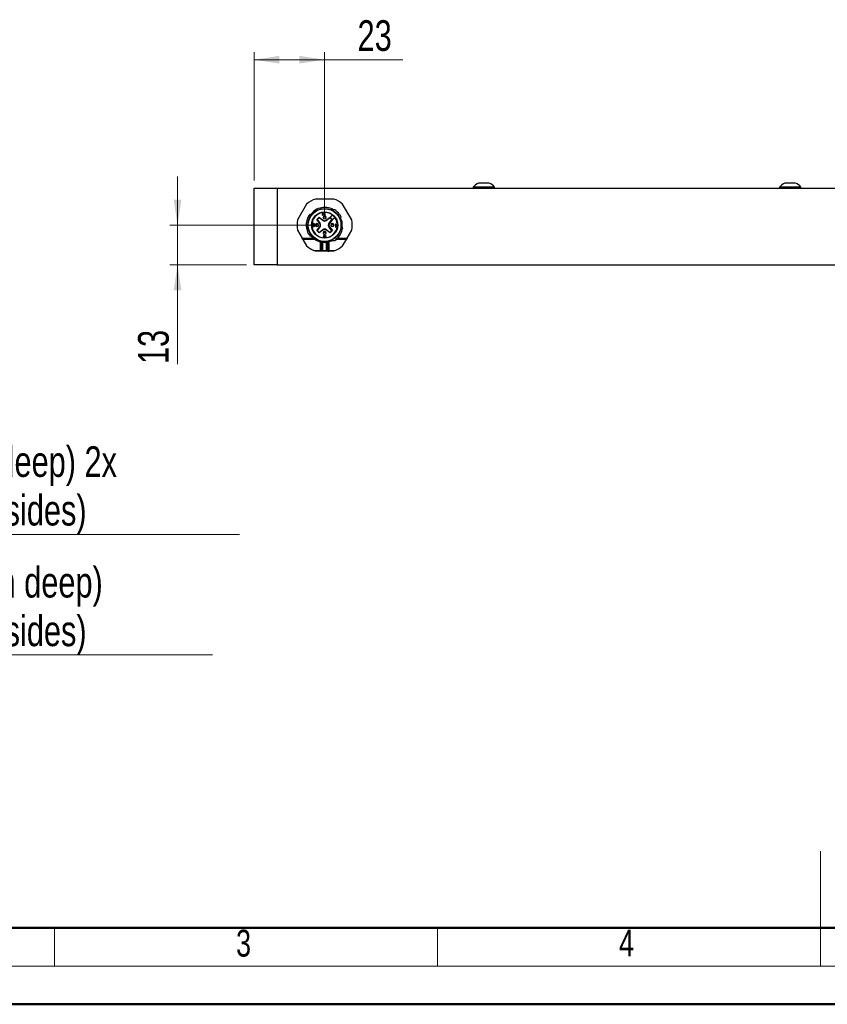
# Model space of a CAD drawing. Header units: millimetres. Extents: x 0 to 420, y 0 to 297.
# Tile 2 of 6: x 106 to 211, y 0 to 129. Entities that reach past the tile are written whole.
import ezdxf

# ---------------------------------------------------------------- set-up
doc = ezdxf.new("R2010")
doc.units = ezdxf.units.MM
doc.styles.add('SLDTEXTSTYLE0', font='TXT', dxfattribs={"width": 0.75})
doc.dimstyles.new('SLDDIMSTYLE0', dxfattribs={"dimtxt": 4, "dimasz": 3.302, "dimexe": 0, "dimexo": 0.0625, "dimgap": 1, "dimtad": 1, "dimlfac": 2.5, "dimrnd": 1e-09, "dimzin": 12, "dimdsep": 46, "dimtxsty": 'SLDTEXTSTYLE0', "dimsah": 1, "dimcen": 0.09, "dimadec": 0, "dimazin": 3, "dimtfac": 1, "dimtofl": 0, "dimtmove": 0, "dimatfit": 3, "dimfxl": 1, "dimfrac": 2, "dimtolj": 1, "dimtzin": 12, "dimarcsym": 0})
doc.dimstyles.new('SLDDIMSTYLE1', dxfattribs={"dimtxt": 4, "dimasz": 3.302, "dimexe": 0, "dimexo": 0.0625, "dimgap": 1, "dimtad": 1, "dimlfac": 2.5, "dimrnd": 1e-09, "dimzin": 12, "dimdsep": 46, "dimtxsty": 'SLDTEXTSTYLE0', "dimsah": 1, "dimcen": 0.09, "dimadec": 0, "dimazin": 3, "dimtfac": 1, "dimtmove": 0, "dimatfit": 0, "dimfxl": 1, "dimfrac": 2, "dimtolj": 1, "dimtzin": 12, "dimarcsym": 0})
doc.dimstyles.new('SLDDIMSTYLE2', dxfattribs={"dimtxt": 4, "dimasz": 3.302, "dimexe": 0, "dimexo": 0.0625, "dimgap": 1, "dimtad": 0, "dimtih": 1, "dimtoh": 1, "dimlfac": 2.5, "dimrnd": 1e-09, "dimzin": 12, "dimdsep": 46, "dimtxsty": 'SLDTEXTSTYLE0', "dimsah": 1, "dimcen": 0, "dimadec": 0, "dimazin": 3, "dimtfac": 1, "dimtofl": 0, "dimtmove": 0, "dimatfit": 3, "dimfxl": 1, "dimfrac": 2, "dimtolj": 1, "dimtzin": 12, "dimarcsym": 0})
doc.dimstyles.new('SLDDIMSTYLE3', dxfattribs={"dimtxt": 4, "dimasz": 3.302, "dimexe": 0, "dimexo": 0.0625, "dimgap": 1, "dimtad": 0, "dimtih": 1, "dimtoh": 1, "dimlfac": 2.5, "dimrnd": 1e-09, "dimzin": 12, "dimdsep": 46, "dimtxsty": 'SLDTEXTSTYLE0', "dimblk1": 'NONE', "dimsah": 1, "dimcen": 0, "dimadec": 0, "dimazin": 3, "dimtfac": 1, "dimtmove": 0, "dimatfit": 3, "dimldrblk": 'NONE', "dimfxl": 1, "dimfrac": 2, "dimtolj": 1, "dimtzin": 12, "dimarcsym": 0})

# ---------------------------------------------------------------- blocks, each defined once
blk = doc.blocks.new('_D')
at = {"color": 7, "linetype": 'Continuous', "lineweight": 18}
for p, q in [((136.14, 107.81), (136.14, 124.6)), ((136.14, 123.6), (145.34, 123.6)), ((145.34, 103.01), (145.34, 124.6)), ((145.34, 123.6), (155.55, 123.6))]:
    blk.add_line(p, q, dxfattribs=at)
for points in [[(136.14, 123.6), (139.44, 123.1), (139.44, 124.11)], [(145.34, 123.6), (142.03, 124.11), (142.03, 123.1)]]:
    blk.add_solid(points, dxfattribs=at)
at = {"color": 7, "linetype": 'Continuous', "lineweight": 18, "insert": (149.64, 128.76), "char_height": 4, "attachment_point": 1, "style": 'SLDTEXTSTYLE0'}
blk.add_mtext('23', dxfattribs=at)
blk = doc.blocks.new('_D_1')
at = {"color": 7, "linetype": 'Continuous', "lineweight": 18}
for p, q in [((126.14, 102.01), (126.14, 108.36)), ((144.34, 102.01), (125.14, 102.01)), ((126.14, 102.01), (126.14, 96.81)), ((135.14, 96.81), (125.14, 96.81)), ((126.14, 96.81), (126.14, 83.85))]:
    blk.add_line(p, q, dxfattribs=at)
for points in [[(126.14, 102.01), (126.64, 105.31), (125.63, 105.31)], [(126.14, 96.81), (125.63, 93.5), (126.64, 93.5)]]:
    blk.add_solid(points, dxfattribs=at)
at = {"color": 7, "linetype": 'Continuous', "lineweight": 18, "insert": (120.98, 83.85), "char_height": 4, "attachment_point": 1, "rotation": 90, "style": 'SLDTEXTSTYLE0'}
blk.add_mtext('13', dxfattribs=at)
blk = doc.blocks.new('_D_3')
at = {"color": 7, "linetype": 'Continuous', "lineweight": 18}
for p, q in [((52.43, 100.94), (84.24, 45.85)), ((84.24, 45.85), (130.71, 45.85))]:
    blk.add_line(p, q, dxfattribs=at)
blk.add_solid([(52.43, 100.94), (53.64, 97.83), (54.52, 98.33)], dxfattribs=at)
at = {"color": 7, "linetype": 'Continuous', "lineweight": 18, "char_height": 4, "attachment_point": 1, "style": 'SLDTEXTSTYLE0'}
for s, insert in [('M6 (10mm deep)', (85.83, 57.35)), ('(both sides)', (93.3, 51))]:
    blk.add_mtext(s, dxfattribs=dict(at, insert=insert))
blk = doc.blocks.new('_D_4')
at = {"color": 7, "linetype": 'Continuous', "lineweight": 18}
for p, q in [((57.2, 102.38), (57.86, 101.23)), ((57.86, 101.23), (80.74, 61.6)), ((80.74, 61.6), (134.21, 61.6))]:
    blk.add_line(p, q, dxfattribs=at)
blk.add_solid([(57.86, 101.23), (59.07, 98.12), (59.95, 98.63)], dxfattribs=at)
at = {"color": 7, "linetype": 'Continuous', "lineweight": 18, "char_height": 4, "attachment_point": 1, "style": 'SLDTEXTSTYLE0'}
for s, insert in [('M4 (10mm deep) 2x', (82.33, 73.11)), ('(both sides)', (93.3, 66.76))]:
    blk.add_mtext(s, dxfattribs=dict(at, insert=insert))
blk = doc.blocks.new('_NONE')

msp = doc.modelspace()

# ---------------------------------------------------------------- linework, layer by layer
at = {"color": 7, "linetype": 'Continuous', "lineweight": 25}
for p, q in [((136.137, 96.8062), (136.137, 106.8062)), ((136.137, 106.8062), (139.137, 106.8062)), ((139.137, 106.8062), (139.137, 96.8062)), ((139.137, 106.8062), (393.137, 106.8062)), ((164.737, 106.9582), (164.737, 106.8062)), ((166.137, 106.9582), (164.737, 106.9582)), ((167.537, 106.9582), (166.137, 106.9582)), ((167.537, 106.8062), (167.537, 106.9582)), ((204.737, 106.9582), (204.737, 106.8062)), ((206.137, 106.9582), (204.737, 106.9582)), ((207.537, 106.9582), (206.137, 106.9582)), ((207.537, 106.8062), (207.537, 106.9582)), ((142.9841, 104.7309), (141.8009, 102.6815)), ((146.5202, 105.4062), (144.1538, 105.4062)), ((148.8731, 102.6815), (147.6899, 104.7309)), ((144.3222, 102.7168), (144.6264, 103.021)), ((144.6299, 102.9679), (144.3753, 102.7133)), ((144.6264, 103.021), (145.1178, 102.6439)), ((144.6299, 102.9679), (144.6264, 103.021)), ((145.0935, 102.6122), (144.6299, 102.9679)), ((145.0442, 103.5466), (145.0018, 103.5429)), ((145.0018, 103.5429), (145.0227, 103.3038)), ((145.0227, 103.3038), (145.0651, 103.3075)), ((145.2724, 103.3792), (145.0442, 103.5466)), ((145.0651, 103.3075), (145.0488, 103.4934)), ((145.0488, 103.4934), (145.2499, 103.3437)), ((145.2765, 103.3327), (145.2499, 103.3437)), ((145.3175, 103.3659), (145.2724, 103.3792)), ((145.2765, 103.3327), (145.311, 103.329)), ((145.3421, 103.5593), (145.3076, 103.5629)), ((145.3076, 103.5629), (145.3105, 103.5297)), ((145.3105, 103.5297), (145.3371, 103.5187)), ((145.3279, 103.3305), (145.311, 103.329)), ((145.3618, 103.3942), (145.3175, 103.3659)), ((145.3279, 103.3305), (145.3612, 103.3401)), ((145.3558, 103.5002), (145.3371, 103.5187)), ((145.3934, 103.5258), (145.3421, 103.5593)), ((145.3558, 103.5002), (145.3672, 103.4678)), ((145.3612, 103.3401), (145.3928, 103.3696)), ((145.3695, 103.4412), (145.3618, 103.3942)), ((145.3695, 103.4412), (145.3672, 103.4678)), ((145.4075, 103.3977), (145.3928, 103.3696)), ((145.414, 103.4507), (145.3934, 103.5258)), ((145.4075, 103.3977), (145.414, 103.4507)), ((145.5561, 102.6439), (146.0476, 103.021)), ((146.0441, 102.9679), (145.5805, 102.6122)), ((146.0476, 103.021), (146.0441, 102.9679)), ((146.1714, 102.8406), (146.0441, 102.9679)), ((146.0476, 103.021), (146.1058, 102.9627)), ((146.3287, 103.3374), (146.1714, 103.18)), ((146.5108, 102.8406), (146.6682, 102.998)), ((147.3127, 102.9275), (147.5121, 103.0205)), ((143.157, 102.0062), (142.937, 102.0062)), ((143.8103, 101.8998), (143.777, 101.8998)), ((143.777, 101.8998), (143.7836, 101.8743)), ((143.7903, 102.1467), (143.7836, 102.1126)), ((143.7836, 102.1126), (143.817, 102.1126)), ((143.7836, 101.8743), (143.797, 101.8488)), ((143.817, 102.1807), (143.7903, 102.1467)), ((143.817, 101.8318), (143.797, 101.8488)), ((143.817, 101.8828), (143.8103, 101.8998)), ((143.817, 102.1807), (143.8436, 102.1977)), ((143.817, 102.1126), (143.8303, 102.1381)), ((143.8303, 101.8658), (143.817, 101.8828)), ((143.817, 101.8318), (143.8436, 101.8147)), ((143.8503, 102.1552), (143.8303, 102.1381)), ((143.8303, 101.8658), (143.8436, 101.8573)), ((143.8903, 102.2062), (143.8436, 102.1977)), ((143.877, 101.8488), (143.8436, 101.8573)), ((143.8703, 101.8062), (143.8436, 101.8147)), ((143.8503, 102.1552), (143.8692, 102.16)), ((143.8692, 102.16), (143.897, 102.1671)), ((143.965, 102.1355), (143.8692, 102.16)), ((143.8703, 101.8062), (143.9236, 101.8062)), ((143.917, 101.8488), (143.877, 101.8488)), ((143.9103, 102.0275), (143.8836, 102.0275)), ((143.8836, 102.0275), (143.8836, 101.9935)), ((143.8836, 101.9935), (143.9103, 101.9935)), ((143.8903, 102.2062), (143.9036, 102.2062)), ((143.897, 102.1671), (143.9436, 102.1552)), ((143.9503, 102.1977), (143.9036, 102.2062)), ((143.9503, 102.0445), (143.9103, 102.0275)), ((143.9103, 101.9935), (143.9503, 101.985)), ((143.9503, 101.8573), (143.917, 101.8488)), ((143.9503, 101.8147), (143.9236, 101.8062)), ((143.9636, 102.1381), (143.9436, 102.1552)), ((143.9503, 102.1977), (143.977, 102.1807)), ((143.9503, 102.0445), (143.9636, 102.0616)), ((143.9703, 101.9679), (143.9503, 101.985)), ((143.9503, 101.8573), (143.9636, 101.8658)), ((143.9503, 101.8147), (143.977, 101.8318)), ((143.9636, 102.1381), (143.965, 102.1355)), ((143.977, 102.0956), (143.9636, 102.0616)), ((143.9636, 102.0105), (143.9903, 102.036)), ((143.997, 101.9935), (143.9636, 102.0105)), ((143.977, 101.8828), (143.9636, 101.8658)), ((143.965, 102.1355), (143.977, 102.1126)), ((143.9703, 101.9679), (143.9836, 101.9339)), ((144.0036, 102.1467), (143.977, 102.1807)), ((143.977, 102.0956), (143.977, 102.1126)), ((143.977, 101.8828), (143.9836, 101.8998)), ((143.997, 101.8488), (143.977, 101.8318)), ((143.9836, 101.9339), (143.9836, 101.8998)), ((144.0036, 102.0616), (143.9903, 102.036)), ((143.997, 101.9935), (144.0103, 101.9679)), ((143.997, 101.8488), (144.0103, 101.8743)), ((144.0103, 102.1126), (144.0036, 102.1467)), ((144.0036, 102.0616), (144.0103, 102.0956)), ((144.0103, 102.1126), (144.0103, 102.0956)), ((144.017, 101.9339), (144.0103, 101.9679)), ((144.017, 101.8998), (144.0103, 101.8743)), ((144.017, 101.8998), (144.017, 101.9339)), ((144.6993, 102.2254), (144.3222, 102.7168)), ((144.3222, 102.7168), (144.3753, 102.7133)), ((144.3222, 101.2956), (144.6993, 101.7871)), ((144.3753, 102.7133), (144.7311, 102.2497)), ((144.7311, 101.7627), (144.3753, 101.2991)), ((145.9112, 102.2741), (146.2701, 102.7419)), ((146.2701, 101.2706), (145.9112, 101.7384)), ((145.9429, 102.2497), (146.2986, 102.7133)), ((146.2986, 101.2991), (145.9429, 101.7627)), ((146.3517, 102.7168), (145.9746, 102.2254)), ((145.9746, 101.7871), (146.3517, 101.2956)), ((146.2986, 102.7133), (146.1714, 102.8406)), ((146.2935, 102.7751), (146.3517, 102.7168)), ((146.3517, 102.7168), (146.2986, 102.7133)), ((146.777, 102.1262), (146.737, 102.0667)), ((146.737, 102.0667), (146.737, 101.9986)), ((146.737, 101.9986), (146.777, 102.0581)), ((146.817, 102.1262), (146.777, 102.1262)), ((146.777, 102.0581), (146.777, 101.7262)), ((146.777, 101.7262), (146.817, 101.7262)), ((146.817, 101.7262), (146.817, 102.1262)), ((147.7074, 101.6308), (147.4901, 101.6652)), ((141.8009, 101.3309), (142.404, 100.2862)), ((144.3222, 101.2956), (144.3753, 101.2991)), ((144.6264, 100.9915), (144.3222, 101.2956)), ((144.3753, 101.2991), (144.6299, 101.0446)), ((145.1178, 101.3686), (144.6264, 100.9915)), ((144.6264, 100.9915), (144.6299, 101.0446)), ((144.6299, 101.0446), (145.0935, 101.4003)), ((145.2561, 100.5262), (145.137, 100.5262)), ((145.137, 100.5262), (145.137, 100.4862)), ((145.137, 100.4862), (145.2561, 100.4862)), ((145.3072, 100.6862), (145.2561, 100.6862)), ((145.2561, 100.6862), (145.2561, 100.5262)), ((145.2561, 100.4862), (145.2561, 100.4196)), ((145.2561, 100.4196), (145.3072, 100.4196)), ((145.537, 100.5262), (145.3072, 100.6862)), ((145.3072, 100.6396), (145.3072, 100.5262)), ((145.4689, 100.5262), (145.3072, 100.6396)), ((145.3072, 100.5262), (145.4689, 100.5262)), ((145.3072, 100.4196), (145.3072, 100.4862)), ((145.3072, 100.4862), (145.537, 100.4862)), ((145.537, 100.4862), (145.537, 100.5262)), ((146.0476, 100.9915), (145.5561, 101.3686)), ((145.5805, 101.4003), (146.0441, 101.0446)), ((146.0441, 101.0446), (146.2986, 101.2991)), ((146.0476, 100.9915), (146.0441, 101.0446)), ((146.3517, 101.2956), (146.0476, 100.9915)), ((146.3517, 101.2956), (146.2986, 101.2991)), ((148.2699, 100.2862), (148.8731, 101.3309)), ((142.404, 100.2862), (143.81, 100.2862)), ((143.81, 100.2062), (142.4502, 100.2062)), ((144.0827, 100.1262), (142.4964, 100.1262)), ((142.4964, 100.1262), (142.9841, 99.2815)), ((144.8604, 99.81), (144.8038, 99.81)), ((144.8038, 98.6862), (144.8038, 99.81)), ((144.8604, 99.81), (144.8604, 98.6862)), ((145.0136, 99.762), (145.0144, 99.7783)), ((145.0701, 99.762), (145.0136, 99.762)), ((145.0136, 98.6862), (145.0136, 99.762)), ((145.07, 99.7702), (145.0701, 99.762)), ((145.0701, 99.762), (145.0701, 98.6862)), ((145.6038, 99.762), (145.604, 99.7702)), ((145.6604, 99.762), (145.6038, 99.762)), ((145.6038, 98.6862), (145.6038, 99.762)), ((145.6596, 99.7783), (145.6604, 99.762)), ((145.6604, 99.762), (145.6604, 98.6862)), ((145.8135, 98.6862), (145.8135, 99.81)), ((145.8701, 99.81), (145.8701, 98.6862)), ((146.6636, 100.0062), (146.8891, 100.1771)), ((148.2237, 100.2062), (146.864, 100.2062)), ((147.6899, 99.2815), (148.1775, 100.1262)), ((143.945, 98.6862), (144.8038, 98.6862)), ((144.8701, 98.6062), (144.1538, 98.6062)), ((144.8604, 98.6862), (144.8038, 98.6862)), ((144.8604, 98.6862), (145.0136, 98.6862)), ((145.0701, 98.6062), (144.8701, 98.6062)), ((145.0701, 98.6862), (145.0136, 98.6862)), ((145.0701, 98.6862), (145.6038, 98.6862)), ((145.0701, 98.6062), (145.0701, 98.6862)), ((145.6038, 98.6062), (145.0701, 98.6062)), ((145.6038, 98.6062), (145.6038, 98.6862)), ((145.6604, 98.6862), (145.6038, 98.6862)), ((145.757, 98.6062), (145.6038, 98.6062)), ((145.6604, 98.6862), (145.8135, 98.6862)), ((145.757, 98.6062), (145.8701, 98.6062)), ((145.8135, 98.6862), (145.8701, 98.6862)), ((145.8701, 98.6062), (145.8701, 98.6862)), ((145.8701, 98.6862), (146.729, 98.6862)), ((146.5202, 98.6062), (145.8701, 98.6062)), ((139.137, 96.8062), (136.137, 96.8062)), ((139.137, 96.8062), (393.137, 96.8062))]:
    msp.add_line(p, q, dxfattribs=at)
at = {"color": 1, "linetype": 'Continuous', "lineweight": 25}
for p, q in [((143.5409, 100.6062), (143.81, 100.2862)), ((148.1775, 100.1262), (146.822, 100.1262)), ((146.9841, 100.2862), (148.2699, 100.2862))]:
    msp.add_line(p, q, dxfattribs=at)
at = {"color": 7, "linetype": 'Continuous', "lineweight": 18}
for p, q in [((210.0788, 5.2148), (210.0788, 20.2148)), ((110.0788, 10.2148), (110.0788, 5.2148)), ((160.0788, 10.2148), (160.0788, 5.2148)), ((210.0788, 10.2148), (210.0788, 5.2148)), ((15.0788, 5.2148), (415.0788, 5.2148))]:
    msp.add_line(p, q, dxfattribs=at)
at = {"color": 7, "linetype": 'Continuous', "lineweight": 50}
for p, q in [((20.0788, 10.2148), (410.0788, 10.2148)), ((0.0788, 0.2148), (420.0788, 0.2148))]:
    msp.add_line(p, q, dxfattribs=at)
at = {"color": 7, "linetype": 'Continuous', "lineweight": 25, "flags": 128}
for points in [[(145.3352, 103.2062), (145.3353, 103.2024), (145.3354, 103.191), (145.3355, 103.1725), (145.3357, 103.1476), (145.336, 103.1173), (145.3363, 103.0828), (145.3366, 103.0452), (145.337, 103.0062)], [(145.3387, 103.2062), (145.3387, 103.2024), (145.3386, 103.191), (145.3384, 103.1725), (145.3382, 103.1476), (145.338, 103.1173), (145.3376, 103.0828), (145.3373, 103.0452), (145.337, 103.0062)], [(144.3352, 102.2062), (144.3353, 102.2024), (144.3354, 102.191), (144.3355, 102.1725), (144.3357, 102.1476), (144.336, 102.1173), (144.3363, 102.0828), (144.3366, 102.0452), (144.337, 102.0062)], [(144.3387, 102.2062), (144.3387, 102.2024), (144.3386, 102.191), (144.3384, 102.1725), (144.3382, 102.1476), (144.338, 102.1173), (144.3376, 102.0828), (144.3373, 102.0452), (144.337, 102.0062)], [(144.6993, 102.2254), (144.7055, 102.2301), (144.7115, 102.2347), (144.7169, 102.2389), (144.7218, 102.2426), (144.7257, 102.2456), (144.7286, 102.2479), (144.7304, 102.2493), (144.7311, 102.2497)], [(144.6993, 101.7871), (144.7055, 101.7823), (144.7115, 101.7778), (144.7169, 101.7735), (144.7218, 101.7699), (144.7257, 101.7668), (144.7286, 101.7646), (144.7304, 101.7632), (144.7311, 101.7627)], [(145.1178, 102.6439), (145.1131, 102.6377), (145.1085, 102.6318), (145.1043, 102.6263), (145.1006, 102.6215), (145.0976, 102.6175), (145.0953, 102.6146), (145.0939, 102.6128), (145.0935, 102.6122)], [(145.5561, 102.6439), (145.5609, 102.6377), (145.5655, 102.6318), (145.5697, 102.6263), (145.5734, 102.6215), (145.5764, 102.6175), (145.5786, 102.6146), (145.58, 102.6128), (145.5805, 102.6122)], [(145.9112, 102.2741), (145.9174, 102.2693), (145.9233, 102.2648), (145.9288, 102.2606), (145.9336, 102.2569), (145.9376, 102.2538), (145.9405, 102.2516), (145.9423, 102.2502), (145.9429, 102.2497)], [(145.9112, 101.7384), (145.9174, 101.7431), (145.9233, 101.7477), (145.9288, 101.7519), (145.9336, 101.7556), (145.9376, 101.7586), (145.9405, 101.7609), (145.9423, 101.7623), (145.9429, 101.7627)], [(145.9746, 102.2254), (145.9685, 102.2301), (145.9625, 102.2347), (145.957, 102.2389), (145.9522, 102.2426), (145.9483, 102.2456), (145.9453, 102.2479), (145.9435, 102.2493), (145.9429, 102.2497)], [(145.9746, 101.7871), (145.9685, 101.7823), (145.9625, 101.7778), (145.957, 101.7735), (145.9522, 101.7699), (145.9483, 101.7668), (145.9453, 101.7646), (145.9435, 101.7632), (145.9429, 101.7627)], [(146.3352, 102.2062), (146.3353, 102.2024), (146.3354, 102.191), (146.3355, 102.1725), (146.3357, 102.1476), (146.336, 102.1173), (146.3363, 102.0828), (146.3366, 102.0452), (146.337, 102.0062)], [(146.3387, 102.2062), (146.3387, 102.2024), (146.3386, 102.191), (146.3384, 102.1725), (146.3382, 102.1476), (146.338, 102.1173), (146.3376, 102.0828), (146.3373, 102.0452), (146.337, 102.0062)], [(145.1178, 101.3686), (145.1131, 101.3748), (145.1085, 101.3807), (145.1043, 101.3862), (145.1006, 101.391), (145.0976, 101.395), (145.0953, 101.3979), (145.0939, 101.3997), (145.0935, 101.4003)], [(145.3352, 101.2062), (145.3353, 101.2024), (145.3354, 101.191), (145.3355, 101.1725), (145.3357, 101.1476), (145.336, 101.1173), (145.3363, 101.0828), (145.3366, 101.0452), (145.337, 101.0062)], [(145.3387, 101.2062), (145.3387, 101.2024), (145.3386, 101.191), (145.3384, 101.1725), (145.3382, 101.1476), (145.338, 101.1173), (145.3376, 101.0828), (145.3373, 101.0452), (145.337, 101.0062)], [(145.5561, 101.3686), (145.5609, 101.3748), (145.5655, 101.3807), (145.5697, 101.3862), (145.5734, 101.391), (145.5764, 101.395), (145.5786, 101.3979), (145.58, 101.3997), (145.5805, 101.4003)], [(142.4502, 100.2062), (142.4495, 100.2074), (142.4474, 100.2111), (142.444, 100.2169), (142.4394, 100.2249), (142.4337, 100.2348), (142.4271, 100.2462), (142.4198, 100.2589), (142.4121, 100.2723), (142.404, 100.2862)], [(142.4964, 100.1262), (142.4884, 100.1401), (142.4806, 100.1536), (142.4733, 100.1662), (142.4667, 100.1777), (142.461, 100.1875), (142.4564, 100.1955), (142.453, 100.2014), (142.4509, 100.205), (142.4502, 100.2062)], [(144.8227, 99.8878), (144.8224, 99.8863), (144.8213, 99.8818), (144.8195, 99.8747), (144.8172, 99.865), (144.8143, 99.8532), (144.8111, 99.8398), (144.8075, 99.8252), (144.8038, 99.81)], [(145.8135, 99.81), (145.8194, 99.81), (145.8257, 99.81), (145.8324, 99.81), (145.8395, 99.81), (145.8469, 99.81), (145.8545, 99.81), (145.8623, 99.81), (145.8701, 99.81)], [(145.8701, 99.81), (145.8664, 99.8252), (145.8629, 99.8398), (145.8596, 99.8532), (145.8568, 99.865), (145.8544, 99.8747), (145.8527, 99.8818), (145.8516, 99.8863), (145.8512, 99.8878)], [(148.2237, 100.2062), (148.223, 100.205), (148.2209, 100.2014), (148.2175, 100.1955), (148.2129, 100.1875), (148.2072, 100.1777), (148.2006, 100.1662), (148.1933, 100.1536), (148.1856, 100.1401), (148.1775, 100.1262)], [(148.2699, 100.2862), (148.2609, 100.2706), (148.2522, 100.2556), (148.2443, 100.2418), (148.2373, 100.2297), (148.2315, 100.2197), (148.2272, 100.2123), (148.2246, 100.2078), (148.2237, 100.2062)]]:
    msp.add_lwpolyline(points, dxfattribs=at)
at = {"color": 7, "linetype": 'Continuous', "lineweight": 25}
for radius in [2.18, 2.14, 1.7136]:
    msp.add_circle((145.337, 102.0062), radius, dxfattribs=at)
for centre, radius, start, end in [((166.137, 105.7654), 1.8393, 112.390135, 139.567808), ((166.137, 105.7654), 1.8393, 40.432192, 67.647063), ((206.137, 105.7654), 1.8393, 112.390135, 139.567808), ((206.137, 105.7654), 1.8393, 40.432192, 67.647063), ((145.337, 102.0062), 3.6, 109.188136, 130.811864), ((145.337, 102.0062), 3.6, 49.188136, 70.811864), ((145.337, 102.0062), 1.66, 53.312861, 36.687139), ((145.337, 103.0062), 0.2, 90.5, 180), ((145.337, 103.0062), 0.2, 180.5, 0), ((145.296, 103.006), 0.159, 179.930133, 180.559049), ((145.337, 103.0062), 0.2, 0.5, 89.5), ((145.378, 103.0064), 0.1589, 359.930024, 0.559158), ((146.3411, 103.0103), 0.24, 135, 314.999999), ((145.337, 102.0062), 1.66, 36.687139, 53.312861), ((145.337, 102.0062), 3.6, 169.188136, 190.811864), ((144.337, 102.0062), 0.2, 90.5, 180), ((144.337, 102.0062), 0.2, 180.5, 0), ((144.3924, 102.0064), 0.2554, 180.048812, 180.44037), ((144.337, 102.0062), 0.2, 0.5, 89.5), ((144.3438, 102.0063), 0.1932, 359.985819, 0.503363), ((144.4137, 102.0062), 0.36, 322.5, 37.5), ((144.4137, 102.0062), 0.4, 322.5, 37.5), ((145.337, 102.9295), 0.4, 232.5, 307.5), ((145.337, 102.9295), 0.36, 232.5, 307.5), ((146.2603, 102.0062), 0.44, 142.5, 217.5), ((146.2603, 102.0062), 0.4, 142.5, 217.5), ((146.2603, 102.0062), 0.36, 142.5, 217.5), ((146.337, 102.0062), 0.2, 90.5, 180), ((146.337, 102.0062), 0.2, 180.5, 0), ((146.33, 102.0062), 0.193, 179.985517, 180.503665), ((146.337, 102.0062), 0.2, 0.5, 89.5), ((146.3389, 102.0062), 0.1981, 0.01659, 0.521509), ((145.337, 102.0062), 3.6, 349.188136, 10.811864), ((145.337, 101.083), 0.4, 52.5, 127.5), ((145.337, 101.083), 0.36, 52.5, 127.5), ((145.337, 101.0062), 0.2, 90.5, 180), ((145.337, 101.0062), 0.2, 180.5, 0), ((145.296, 101.006), 0.159, 179.930133, 180.559049), ((145.337, 101.0062), 0.2, 0.5, 89.5), ((145.378, 101.0064), 0.159, 359.930053, 0.559129), ((145.337, 102.0062), 3.6, 229.188137, 247.253149), ((145.337, 102.0062), 2.26, 236.290117, 256.355241), ((144.7961, 99.8268), 0.0665, 345.345109, 66.391026), ((145.3936, 102.0062), 2.26, 256.355234, 260.341376), ((145.1274, 100.3631), 0.5956, 259.062866, 264.469774), ((145.337, 102.0062), 2.26, 263.218639, 276.781361), ((145.5466, 100.3631), 0.5956, 275.530226, 280.937134), ((145.2804, 102.0062), 2.26, 279.658625, 283.644767), ((145.8779, 99.8268), 0.0665, 113.608814, 194.654269), ((145.337, 102.0062), 3.6, 292.746851, 310.811864), ((145.0843, 98.6762), 0.0714, 171.950138, 258.578598), ((145.5897, 98.6762), 0.0714, 281.421402, 8.049862), ((145.7428, 98.6762), 0.0714, 281.421015, 8.050248)]:
    msp.add_arc(centre, radius, start, end, dxfattribs=at)
at = {"color": 1, "linetype": 'Continuous', "lineweight": 25}
msp.add_arc((145.337, 102.0062), 2.26, 283.644759, 296.095428, dxfattribs=at)
at = {"color": 7, "linetype": 'Continuous', "lineweight": 25}
for ratio in [0.82842712, 0.12132034]:
    msp.add_ellipse((144.8701, 98.6862), major_axis=(0, 0.08), ratio=ratio, start_param=1.57079633, end_param=3.14159265, dxfattribs=at)
for points, knots in [([(166.837, 107.4662), (166.8292, 107.4662), (166.8138, 107.4662), (166.6931, 107.4662), (166.5154, 107.4662), (166.2935, 107.4662), (166.0544, 107.4662), (165.8243, 107.4662), (165.6304, 107.4662), (165.49, 107.4662), (165.4485, 107.4662), (165.433, 107.4662), (165.437, 107.4662), (165.4371, 107.4662)], [0, 0, 0, 0, 0.10734577, 0.2146914, 0.32203686, 0.42938243, 0.53672785, 0.6440735, 0.75141897, 0.85876522, 0.96611022, 0.99974961, 1, 1, 1, 1]), ([(206.837, 107.4662), (206.8292, 107.4662), (206.8138, 107.4662), (206.6931, 107.4662), (206.5154, 107.4662), (206.2935, 107.4662), (206.0544, 107.4662), (205.8243, 107.4662), (205.6304, 107.4662), (205.49, 107.4662), (205.4485, 107.4662), (205.433, 107.4662), (205.437, 107.4662), (205.4371, 107.4662)], [0, 0, 0, 0, 0.10734606, 0.2146911, 0.32203763, 0.42938327, 0.53672739, 0.6440744, 0.75141883, 0.85876514, 0.9661102, 0.99974961, 1, 1, 1, 1]), ([(143.3876, 103.4062), (143.3325, 103.3233), (143.2039, 103.1295), (143.0598, 102.794), (142.9564, 102.4068), (142.9435, 102.141), (142.937, 102.0062)], [0, 0, 0, 0, 0.19975525, 0.46664996, 0.72963547, 1, 1, 1, 1]), ([(143.6659, 103.4062), (143.6256, 103.4062), (143.5589, 103.4062), (143.4662, 103.4062), (143.4138, 103.4062), (143.3876, 103.4062)], [0, 0, 0, 0, 0.432791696, 0.716389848, 1, 1, 1, 1]), ([(146.6636, 104.0062), (146.6224, 104.0062), (146.54, 104.0062), (146.3873, 104.0062), (146.2748, 104.0062), (146.2044, 104.0062)], [0, 0, 0, 0, 0.271897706, 0.543797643, 1, 1, 1, 1]), ([(147.5121, 103.0205), (147.4666, 103.109), (147.3604, 103.3156), (147.0961, 103.6706), (146.8271, 103.8793), (146.6636, 104.0062)], [0, 0, 0, 0, 0.2268764, 0.53007296, 1, 1, 1, 1]), ([(142.937, 102.0062), (142.9486, 101.8297), (142.978, 101.3843), (143.1774, 100.9124), (143.3585, 100.6486), (143.3876, 100.6062)], [0, 0, 0, 0, 0.35526966, 0.89635617, 1, 1, 1, 1]), ([(146.6636, 100.0062), (146.7441, 100.0644), (147.0431, 100.2805), (147.4837, 100.802), (147.6311, 101.3478), (147.7074, 101.6308)], [0, 0, 0, 0, 0.15077452, 0.55977031, 1, 1, 1, 1]), ([(143.3876, 100.6062), (143.4271, 100.6062), (143.4931, 100.6062), (143.5859, 100.6062), (143.6393, 100.6062), (143.6659, 100.6062)], [0, 0, 0, 0, 0.42725612, 0.71362201, 1, 1, 1, 1]), ([(143.81, 100.2862), (143.81, 100.2862), (143.8533, 100.2754), (143.9249, 100.2587), (144.0087, 100.2387), (144.0565, 100.2276), (144.0789, 100.2224), (144.0857, 100.2208), (144.0861, 100.2207), (144.0863, 100.2207)], [0, 0, 0, 0, 0.00007032, 0.40877058, 0.67002083, 0.82491541, 0.92517473, 0.97689716, 1, 1, 1, 1]), ([(143.81, 100.2862), (143.81, 100.2757), (143.81, 100.2548), (143.81, 100.2283), (143.81, 100.2098), (143.81, 100.2074), (143.81, 100.2062)], [0, 0, 0, 0, 0.25000267, 0.50000329, 0.75000142, 1, 1, 1, 1]), ([(144.1072, 100.2062), (144.1056, 100.2062), (144.0913, 100.2062), (144.0471, 100.2062), (143.9491, 100.2062), (143.8624, 100.2062), (143.81, 100.2062)], [0, 0, 0, 0, 0.02485326, 0.22206093, 0.52977537, 1, 1, 1, 1]), ([(144.1072, 100.2062), (144.1069, 100.2054), (144.1064, 100.2037), (144.1024, 100.1909), (144.0966, 100.1718), (144.0898, 100.1496), (144.085, 100.1337), (144.0829, 100.1267), (144.0827, 100.1262)], [0, 0, 0, 0, 0.20294456, 0.40575598, 0.61251794, 0.82802349, 0.98813548, 1, 1, 1, 1]), ([(145.0144, 99.7783), (145.0151, 99.7849), (145.0161, 99.7934), (145.0174, 99.8091), (145.0184, 99.8253), (145.0184, 99.8411), (145.0173, 99.8484), (145.0162, 99.8499), (145.0157, 99.85), (145.0156, 99.85)], [0, 0, 0, 0, 0.14925374, 0.1908422, 0.39061312, 0.6110831, 0.86061122, 0.9847245, 1, 1, 1, 1]), ([(145.0156, 99.85), (145.0161, 99.85), (145.0202, 99.8493), (145.0312, 99.8463), (145.0469, 99.8369), (145.0614, 99.819), (145.0676, 99.8018), (145.0704, 99.7855), (145.0702, 99.7769), (145.07, 99.7702)], [0, 0, 0, 0, 0.016785, 0.13971516, 0.38964903, 0.61003076, 0.80940557, 0.85072731, 1, 1, 1, 1]), ([(145.604, 99.7702), (145.6038, 99.7769), (145.6036, 99.7855), (145.6063, 99.8018), (145.6126, 99.819), (145.627, 99.8369), (145.6428, 99.8463), (145.6538, 99.8493), (145.6578, 99.85), (145.6583, 99.85)], [0, 0, 0, 0, 0.14927269, 0.19059443, 0.38996924, 0.61035097, 0.86028484, 0.983215, 1, 1, 1, 1]), ([(145.6583, 99.85), (145.6583, 99.85), (145.6578, 99.8499), (145.6566, 99.8484), (145.6556, 99.8411), (145.6556, 99.8253), (145.6566, 99.8091), (145.6579, 99.7934), (145.6589, 99.7849), (145.6596, 99.7783)], [0, 0, 0, 0, 0.0152755, 0.13938878, 0.3889169, 0.60938688, 0.8091578, 0.85074626, 1, 1, 1, 1]), ([(146.2044, 100.0062), (146.247, 100.0062), (146.3322, 100.0062), (146.4856, 100.0062), (146.5955, 100.0062), (146.6636, 100.0062)], [0, 0, 0, 0, 0.2756975, 0.5513906, 1, 1, 1, 1]), ([(144.1538, 98.6062), (144.1534, 98.6064), (144.1525, 98.6067), (144.1444, 98.6095), (144.12, 98.6181), (144.052, 98.6427), (143.9885, 98.6685), (143.945, 98.6862)], [0, 0, 0, 0, 0.04053467, 0.09136313, 0.18035462, 0.43746446, 1, 1, 1, 1]), ([(146.729, 98.6862), (146.6782, 98.6657), (146.6186, 98.6416), (146.555, 98.6185), (146.5357, 98.6117), (146.5246, 98.6078), (146.5207, 98.6064), (146.5203, 98.6063), (146.5202, 98.6062)], [0, 0, 0, 0, 0.648087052, 0.759169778, 0.883073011, 0.933526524, 0.976363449, 1, 1, 1, 1])]:
    msp.add_open_spline(points, degree=3, knots=knots, dxfattribs=at)
at = {"color": 1, "linetype": 'Continuous', "lineweight": 25}
for points, knots in [([(146.4705, 104.0062), (146.4671, 104.0087), (146.2193, 104.1827), (145.6125, 104.3383), (144.7183, 104.2774), (143.9712, 103.9425), (143.676, 103.552), (143.5658, 103.4062)], [0, 0, 0, 0, 0.00390255, 0.28044118, 0.55033118, 0.83220765, 1, 1, 1, 1]), ([(147.601, 101.6476), (147.6085, 101.6805), (147.6819, 102.0029), (147.6509, 102.4893), (147.4444, 102.8549), (147.3846, 102.961)], [0, 0, 0, 0, 0.07444143, 0.73140623, 1, 1, 1, 1])]:
    msp.add_open_spline(points, degree=3, knots=knots, dxfattribs=at)

# ---------------------------------------------------------------- texts
at = {"color": 7, "linetype": 'Continuous', "lineweight": 0, "char_height": 3.5, "attachment_point": 1, "style": 'SLDTEXTSTYLE0'}
for s, insert in [('3', (133.7787, 9.9511)), ('4', (183.7784, 9.9865))]:
    msp.add_mtext(s, dxfattribs=dict(at, insert=insert))

# ---------------------------------------------------------------- dimensions: what is measured, and where the dimension line sits
at = {"color": 7, "linetype": 'Continuous', "lineweight": 18}
dim = msp.add_linear_dim(base=(145.337, 123.6046), p1=(136.137, 106.8062), p2=(145.337, 102.0062), dimstyle='SLDDIMSTYLE0', dxfattribs=at)
dim.commit()
dim.dimension.update_dxf_attribs({"geometry": '_D', "text_midpoint": (152.5939, 123.6046), "dimtype": 160})
dim = msp.add_linear_dim(base=(126.137, 96.8062), p1=(145.337, 102.0062), p2=(136.137, 96.8062), angle=90, dimstyle='SLDDIMSTYLE1', dxfattribs=at)
dim.commit()
dim.dimension.update_dxf_attribs({"geometry": '_D_1', "text_midpoint": (126.137, 86.8062), "dimtype": 160})
for p1, p2, text, dimstyle, picture, middle in [((51.431, 102.6723), (52.431, 100.9402), 'M6 (10mm deep)\\P(both sides)', 'SLDDIMSTYLE2', '_D_3', (108.2688, 52.196)), ((57.201, 102.3778), (57.861, 101.2347), 'M4 (10mm deep) 2x\\P(both sides)', 'SLDDIMSTYLE3', '_D_4', (108.2688, 67.9529))]:
    dim = msp.add_diameter_dim_2p(p1=p1, p2=p2, text=text, dimstyle=dimstyle, override={"dimpost": '<>'}, dxfattribs=at)
    dim.commit()
    dim.dimension.update_dxf_attribs({"geometry": picture, "text_midpoint": middle, "dimtype": 163})

doc.saveas('drawing.dxf')
